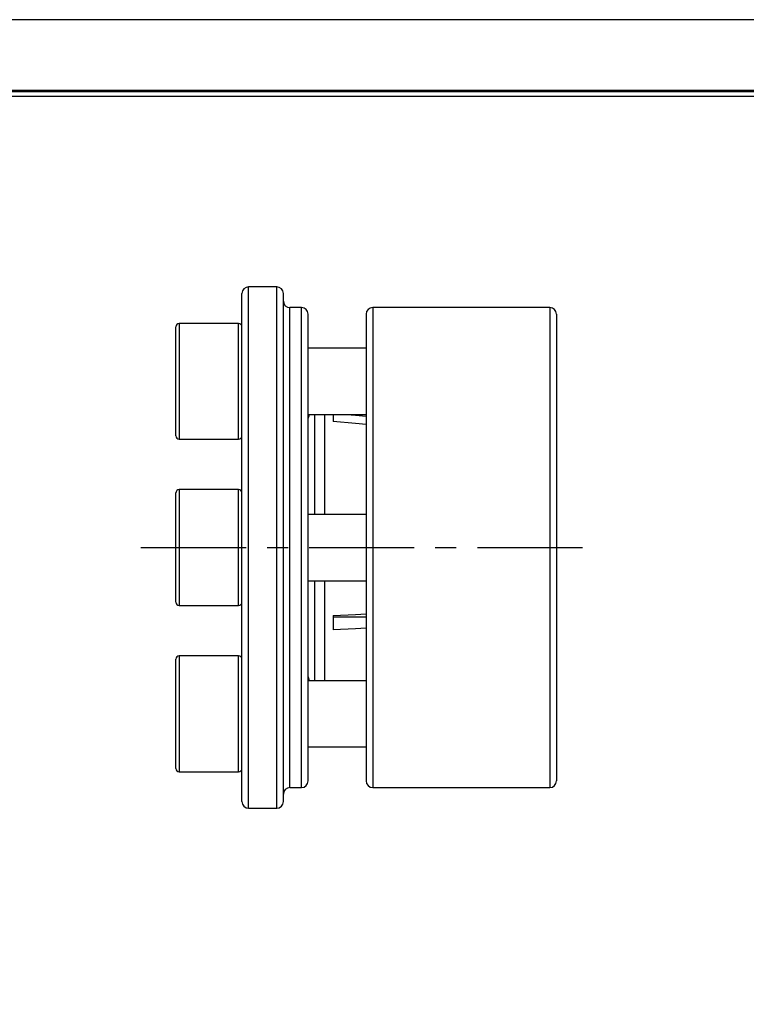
# Model space of a CAD drawing. Header units: millimetres. Extents: x 0 to 197, y 0 to 139.
# Tile 3 of 7: x 81 to 125, y 80 to 139. Entities that reach past the tile are written whole.
import ezdxf
from ezdxf.enums import TextEntityAlignment as Align

# ---------------------------------------------------------------- set-up
doc = ezdxf.new("R2010")
doc.units = ezdxf.units.MM
doc.linetypes.add('CENTER', pattern=[50.8, 31.75, -6.35, 6.35, -6.35])
for name, color, linetype in [('center', 1, 'CENTER'), ('L1', 7, 'CONTINUOUS'), ('OUTLINE', 7, 'CONTINUOUS')]:
    doc.layers.add(name, color=color, linetype=linetype)

# ---------------------------------------------------------------- blocks, each defined once
blk = doc.blocks.new('표제란')
at = {"layer": 'L1', "color": 0}
blk.add_line((297, 210), (0, 210), dxfattribs=at)
at = {"layer": 'L1', "const_width": 0.25}
blk.add_lwpolyline([(290.5, 6.5), (290.5, 203.5), (10, 203.5), (10, 6.5)], close=True, dxfattribs=at)
at = {"layer": 'L1'}
blk.add_lwpolyline([(290, 7), (290, 203), (10.5, 203), (10.5, 7)], close=True, dxfattribs=at)
for tag, p in [('필렛', (179.25, 10.9)), ('모따기', (179.25, 8.3))]:
    blk.add_attdef(tag, text='', height=1.15, dxfattribs=at).set_placement(p, align=Align.MIDDLE_LEFT)
at = {"layer": 'OUTLINE', "ltscale": 0.5}
for tag, p, height in [('도번', (251.181, 15.642), 2.5), ('SCALE', (253.781, 9.553), 1.2), ('DATE', (277.02, 9.511), 1.2)]:
    blk.add_attdef(tag, p, '', height=height, dxfattribs=at)

msp = doc.modelspace()

# ---------------------------------------------------------------- linework, layer by layer
at = {"layer": 'center', "ltscale": 0.2}
msp.add_line((88.4411, 107.5548), (115.9761, 107.5548), dxfattribs=at)
at = {"layer": 'OUTLINE'}
for p, q in [((96.6412, 123.3048), (94.9412, 123.3048)), ((94.9412, 99.6798), (94.9412, 123.3048)), ((96.6412, 99.6798), (96.6412, 123.3048)), ((94.5412, 99.8798), (94.5412, 122.9048)), ((97.0412, 99.8798), (97.0412, 122.9048)), ((98.1412, 122.0548), (97.4412, 122.0548)), ((97.4412, 100.3048), (97.4412, 122.0548)), ((98.1412, 100.3048), (98.1412, 122.0548)), ((113.1412, 122.0548), (102.4412, 122.0548)), ((102.4412, 122.0548), (102.4412, 93.0548)), ((113.1412, 122.0548), (113.1412, 93.0548)), ((98.5412, 100.5048), (98.5412, 121.6548)), ((102.0412, 121.6548), (102.0412, 93.4548)), ((113.5412, 121.6548), (113.5412, 93.4548)), ((90.5412, 120.8721), (90.5412, 120.9007)), ((90.5412, 114.3007), (90.5412, 120.8721)), ((94.3412, 121.1007), (90.7412, 121.1007)), ((90.7412, 121.1007), (90.7412, 121.0703)), ((90.7412, 121.0703), (90.7412, 114.1007)), ((94.3412, 121.0703), (94.3412, 121.1007)), ((94.3412, 114.1007), (94.3412, 121.0703)), ((102.0412, 119.6007), (98.5412, 119.6007)), ((98.5412, 115.6007), (102.0412, 115.6007)), ((98.9412, 109.5548), (98.9412, 115.6007)), ((99.5412, 109.5548), (99.5412, 115.6007)), ((100.0412, 115.6007), (100.0412, 115.1736)), ((90.7412, 114.1007), (94.3412, 114.1007)), ((90.5412, 108.8149), (90.5412, 110.8548)), ((94.3412, 111.0548), (90.7412, 111.0548)), ((90.7412, 111.0548), (90.7412, 108.8913)), ((94.3412, 108.8913), (94.3412, 111.0548)), ((102.0412, 109.5548), (98.5412, 109.5548)), ((90.7412, 108.8913), (90.7412, 104.0548)), ((94.3412, 104.0548), (94.3412, 108.8913)), ((90.5412, 104.2548), (90.5412, 108.8149)), ((98.5412, 105.5548), (102.0412, 105.5548)), ((98.9412, 102.9799), (98.9412, 105.5548)), ((99.5412, 102.9799), (99.5412, 105.5548)), ((90.7412, 104.0548), (94.3412, 104.0548)), ((98.9412, 99.5089), (98.9412, 102.9799)), ((99.5412, 99.5089), (99.5412, 102.9799)), ((100.0412, 103.4447), (100.0412, 102.5787)), ((100.0412, 103.3801), (102.0412, 103.3801)), ((90.5412, 95.4976), (90.5412, 100.8089)), ((94.3412, 101.0089), (90.7412, 101.0089)), ((90.7412, 101.0089), (90.7412, 95.3757)), ((94.3412, 95.3757), (94.3412, 101.0089)), ((97.4412, 93.0548), (97.4412, 100.3048)), ((98.1412, 93.0548), (98.1412, 100.3048)), ((98.5412, 93.4548), (98.5412, 100.5048)), ((94.5412, 92.2048), (94.5412, 99.8798)), ((94.9412, 91.8048), (94.9412, 99.6798)), ((96.6412, 91.8048), (96.6412, 99.6798)), ((97.0412, 92.2048), (97.0412, 99.8798)), ((102.0412, 99.5089), (98.5412, 99.5089)), ((90.5412, 94.2089), (90.5412, 95.4976)), ((90.7412, 95.3757), (90.7412, 94.0089)), ((94.3412, 94.0089), (94.3412, 95.3757)), ((98.5412, 95.5089), (102.0412, 95.5089)), ((90.7412, 94.0089), (94.3412, 94.0089)), ((97.4412, 93.0548), (98.1412, 93.0548)), ((102.4412, 93.0548), (113.1412, 93.0548)), ((94.9412, 91.8048), (96.6412, 91.8048))]:
    msp.add_line(p, q, dxfattribs=at)
at = {"layer": 'OUTLINE', "flags": 128}
for points in [[(100.8822, 115.6007), (101.4077, 115.5551), (102.0412, 115.5002)], [(102.0412, 115.0002), (101.4077, 115.0551), (100.0412, 115.1736)], [(100.0412, 103.4447), (101.4077, 103.5132), (102.0412, 103.5449)], [(102.0412, 102.6789), (101.4077, 102.6471), (100.0412, 102.5787)]]:
    msp.add_lwpolyline(points, dxfattribs=at)
at = {"layer": 'OUTLINE'}
for centre, radius, start, end in [((94.9412, 122.9048), 0.4, 90, 180), ((96.6412, 122.9048), 0.4, 0, 90), ((97.4412, 122.4548), 0.4, 180, 270), ((98.1412, 121.6548), 0.4, 0, 90), ((102.4412, 121.6548), 0.4, 90, 180), ((113.1412, 121.6548), 0.4, 0, 90), ((90.7412, 120.9007), 0.2, 90, 180), ((94.3412, 120.9007), 0.2, 0, 90), ((90.7412, 114.3007), 0.2, 180, 270), ((94.3412, 114.3007), 0.2, 270, 0), ((90.7412, 110.8548), 0.2, 90, 180), ((94.3412, 110.8548), 0.2, 0, 90), ((90.7412, 104.2548), 0.2, 180, 270), ((94.3412, 104.2548), 0.2, 270, 0), ((90.7412, 100.8089), 0.2, 90, 180), ((94.3412, 100.8089), 0.2, 0, 90), ((90.7412, 94.2089), 0.2, 180, 270), ((94.3412, 94.2089), 0.2, 270, 0), ((98.1412, 93.4548), 0.4, 270, 0), ((102.4412, 93.4548), 0.4, 180, 270), ((113.1412, 93.4548), 0.4, 270, 360), ((97.4412, 92.6548), 0.4, 90, 180), ((94.9412, 92.2048), 0.4, 180, 270), ((96.6412, 92.2048), 0.4, 270, 0)]:
    msp.add_arc(centre, radius, start, end, dxfattribs=at)
for points, knots in [([(98.5887, 115.6007), (98.5877, 115.5771), (98.585, 115.5066), (98.5532, 115.4275), (98.5452, 115.3912), (98.5412, 115.373)], [0, 0, 0, 0, 0.1998221, 0.59642187, 1, 1, 1, 1]), ([(98.5412, 99.7366), (98.5439, 99.7227), (98.5494, 99.6946), (98.5784, 99.6214), (98.5866, 99.5473), (98.5909, 99.5089)], [0, 0, 0, 0, 0.3224377, 0.6496577, 1, 1, 1, 1])]:
    msp.add_open_spline(points, degree=3, knots=knots, dxfattribs=at)

# ---------------------------------------------------------------- block references
at = {"layer": 'OUTLINE', "xscale": 0.6640637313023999, "yscale": 0.6640637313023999, "zscale": 0.6640637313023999}
msp.add_blockref('표제란', (0, 0), dxfattribs=at)

doc.saveas('drawing.dxf')
